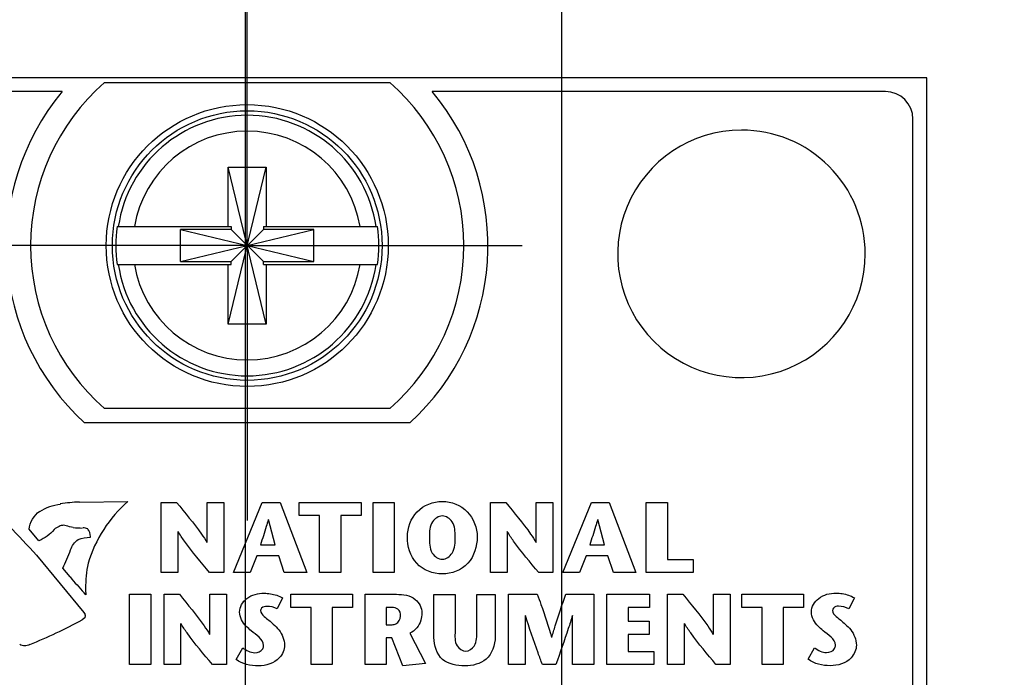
# Model space of a CAD drawing. Header units: inches. Extents: x 0.2 to 16.8, y 0.1 to 10.8.
# Tile 11 of 27: x 2.848 to 3.564, y 8.183 to 8.661. Entities that reach past the tile are written whole.
import ezdxf

# ---------------------------------------------------------------- set-up
doc = ezdxf.new("R2010")
doc.units = ezdxf.units.IN
doc.header["$LTSCALE"] = 0.935
doc.header["$MEASUREMENT"] = 0
doc.linetypes.add('CENTER', pattern=[0.6, 0.375, -0.075, 0.075, -0.075])
doc.layers.get('0').update_dxf_attribs({"linetype": 'CONTINUOUS'})
for name, color, linetype in [('02___PRT_ALL_AXES', 7, 'CONTINUOUS'), ('DEFAULT_1', 7, 'CENTER'), ('DIMENSIONS', 7, 'CONTINUOUS')]:
    doc.layers.add(name, color=color, linetype=linetype)
doc.styles.get("Standard").update_dxf_attribs({"font": 'txt', "width": 0.8})
doc.dimstyles.new('DIMSTYLE_1', dxfattribs={"dimtxt": 0.125, "dimasz": 0.18, "dimexe": 0.125, "dimexo": 0.0625, "dimgap": 0.0625, "dimtad": 0, "dimtih": 1, "dimtoh": 1, "dimzin": 4, "dimdsep": 46, "dimtxsty": 'STANDARD', "dimblk": '_FILLED', "dimblk1": '_FILLED', "dimblk2": '_FILLED', "dimcen": 0.09, "dimadec": 0, "dimazin": 0, "dimtp": 0.001, "dimtm": 0.001, "dimtfac": 1, "dimtofl": 0, "dimtmove": 0, "dimatfit": 3, "dimldrblk": '_FILLED', "dimfxl": 1, "dimtolj": 1, "dimtzin": 4, "dimarcsym": 0})

# ---------------------------------------------------------------- blocks, each defined once
blk = doc.blocks.new('_FILLED')
at = {"color": 0, "linetype": 'BYBLOCK'}
blk.add_solid([(0, 0), (-1, 0.1736), (-1, -0.1736)], dxfattribs=at)
blk = doc.blocks.new('*D8')
at = {"layer": 'DIMENSIONS', "color": 2, "linetype": 'CONTINUOUS'}
for p, q in [((3.01195, 8.08843), (3.01195, 9.49411)), ((3.24187, 6.36224), (3.24187, 9.49411)), ((3.01195, 9.36911), (2.65195, 9.36911)), ((3.24187, 9.36911), (3.62239, 9.36911))]:
    blk.add_line(p, q, dxfattribs=at)
at = {"layer": 'DIMENSIONS', "color": 2, "linetype": 'CONTINUOUS', "xscale": 0.18, "yscale": 0.18, "zscale": 0.18}
blk.add_blockref('_FILLED', (3.01195, 9.36911), dxfattribs=at)
at = {"layer": 'DIMENSIONS', "color": 2, "linetype": 'CONTINUOUS', "xscale": 0.18, "yscale": 0.18, "zscale": 0.18, "rotation": 180}
blk.add_blockref('_FILLED', (3.24187, 9.36911), dxfattribs=at)
at = {"layer": 'DIMENSIONS', "color": 2, "linetype": 'CONTINUOUS', "insert": (3.68489, 9.43161), "char_height": 0.125, "width": 0.925, "attachment_point": 1, "line_spacing_factor": 0.9}
blk.add_mtext('.23{\\Ftxt.shx;\\W1.000000;\\H0.125000; }[5.8]', dxfattribs=at)
blk = doc.blocks.new('*D10')
at = {"layer": 'DIMENSIONS', "color": 2, "linetype": 'CONTINUOUS'}
for p, q in [((2.75066, 8.49711), (1.06412, 8.49711)), ((1.18912, 8.49711), (1.18912, 7.91556)), ((1.18912, 7.084), (1.18912, 7.66556)), ((2.90103, 7.084), (1.06412, 7.084))]:
    blk.add_line(p, q, dxfattribs=at)
at = {"layer": 'DIMENSIONS', "color": 2, "linetype": 'CONTINUOUS', "xscale": 0.18, "yscale": 0.18, "zscale": 0.18}
for p, rotation in [((1.18912, 8.49711), 90), ((1.18912, 7.084), 270)]:
    blk.add_blockref('_FILLED', p, dxfattribs=dict(at, rotation=rotation))
at = {"layer": 'DIMENSIONS', "color": 2, "linetype": 'CONTINUOUS', "insert": (1.18912, 7.85306), "char_height": 0.125, "width": 1.125, "attachment_point": 2, "line_spacing_factor": 0.9}
blk.add_mtext('1.41{\\Ftxt.shx;\\W1.000000;\\H0.125000; }[35.9]', dxfattribs=at)

msp = doc.modelspace()

# ---------------------------------------------------------------- linework, layer by layer
at = {"color": 7, "linetype": 'CONTINUOUS'}
for p, q in [((3.50716, 8.61911), (2.71916, 8.61911)), ((3.50716, 3.4814), (3.50716, 8.61911)), ((2.90941, 8.61561), (3.11691, 8.61561)), ((2.87869, 8.60911), (2.74916, 8.60911)), ((3.47716, 8.60911), (3.14762, 8.60911)), ((3.49716, 4.51911), (3.49716, 8.58911)), ((2.99938, 8.44003), (3.02694, 8.5542)), ((2.99938, 8.51089), (2.99938, 8.5542)), ((3.02694, 8.44003), (2.99938, 8.5542)), ((2.99938, 8.5542), (3.02694, 8.5542)), ((3.02694, 8.5542), (3.02694, 8.51089)), ((2.91851, 8.51089), (3.00145, 8.51089)), ((2.96463, 8.4854), (2.96463, 8.50883)), ((2.96463, 8.4854), (3.06168, 8.50883)), ((3.00145, 8.50883), (2.96463, 8.50883)), ((2.96463, 8.50883), (3.06168, 8.4854)), ((3.00145, 8.51089), (3.00145, 8.50883)), ((3.00145, 8.4854), (3.02487, 8.50883)), ((3.02487, 8.4854), (3.00145, 8.50883)), ((3.02487, 8.51089), (3.02487, 8.50883)), ((3.02487, 8.51089), (3.10781, 8.51089)), ((3.06168, 8.50883), (3.02487, 8.50883)), ((3.06168, 8.4854), (3.06168, 8.50883)), ((2.91851, 8.48333), (3.00145, 8.48333)), ((2.96463, 8.4854), (3.00145, 8.4854)), ((2.99938, 8.44003), (2.99938, 8.48333)), ((3.00145, 8.48333), (3.00145, 8.4854)), ((3.02487, 8.48333), (3.02487, 8.4854)), ((3.02487, 8.4854), (3.06168, 8.4854)), ((3.02487, 8.48333), (3.10781, 8.48333)), ((3.02694, 8.48333), (3.02694, 8.44003)), ((3.02694, 8.44003), (2.99938, 8.44003)), ((3.11691, 8.37861), (2.90941, 8.37861)), ((3.13141, 8.36811), (2.8949, 8.36811))]:
    msp.add_line(p, q, dxfattribs=at)
at = {"color": 40, "linetype": 'CONTINUOUS'}
for p, q in [((2.89126, 8.31047), (2.92636, 8.31106)), ((2.95067, 8.25926), (2.95067, 8.3103)), ((2.95067, 8.3103), (2.96182, 8.3103)), ((2.98399, 8.28106), (2.98399, 8.3103)), ((2.98399, 8.3103), (2.99609, 8.3103)), ((2.99609, 8.3103), (2.99609, 8.25926)), ((3.00329, 8.25927), (3.02407, 8.31031)), ((3.02407, 8.31031), (3.03699, 8.31031)), ((3.03699, 8.31031), (3.05638, 8.25927)), ((3.05104, 8.30075), (3.05104, 8.3103)), ((3.05104, 8.3103), (3.09588, 8.3103)), ((3.09588, 8.3103), (3.09588, 8.30075)), ((3.10471, 8.25926), (3.10471, 8.3103)), ((3.10471, 8.3103), (3.12009, 8.3103)), ((3.12009, 8.3103), (3.12009, 8.25926)), ((3.18998, 8.25926), (3.18998, 8.3103)), ((3.18998, 8.3103), (3.20113, 8.3103)), ((3.22331, 8.28106), (3.22331, 8.3103)), ((3.22331, 8.3103), (3.2354, 8.3103)), ((3.2354, 8.3103), (3.2354, 8.25926)), ((3.24266, 8.25927), (3.26344, 8.31031)), ((3.26344, 8.31031), (3.27635, 8.31031)), ((3.27635, 8.31031), (3.29575, 8.25927)), ((3.30323, 8.25926), (3.30323, 8.3103)), ((3.30323, 8.3103), (3.31863, 8.3103)), ((3.31863, 8.3103), (3.31863, 8.26882)), ((3.03357, 8.27954), (3.0286, 8.29777)), ((3.06577, 8.30075), (3.05104, 8.30075)), ((3.06577, 8.25926), (3.06577, 8.30075)), ((3.08115, 8.30075), (3.08115, 8.25926)), ((3.09588, 8.30075), (3.08115, 8.30075)), ((3.27292, 8.27954), (3.26797, 8.29777)), ((2.86167, 8.28247), (2.85456, 8.29077)), ((2.88152, 8.29338), (2.87957, 8.29367)), ((2.96277, 8.28915), (2.96277, 8.25926)), ((3.20208, 8.28915), (3.20208, 8.25926)), ((3.02284, 8.27954), (3.03357, 8.27954)), ((3.26221, 8.27954), (3.27292, 8.27954)), ((2.85993, 8.27204), (2.89442, 8.23028)), ((3.02022, 8.27145), (3.01534, 8.25927)), ((3.03604, 8.27145), (3.02022, 8.27145)), ((3.04005, 8.25927), (3.03604, 8.27145)), ((3.25957, 8.27145), (3.25469, 8.25927)), ((3.2754, 8.27145), (3.25957, 8.27145)), ((3.27942, 8.25927), (3.2754, 8.27145)), ((3.31863, 8.26882), (3.33729, 8.26882)), ((3.33729, 8.26882), (3.33729, 8.25926)), ((2.88446, 8.25617), (2.87903, 8.26243)), ((2.96277, 8.25926), (2.95067, 8.25926)), ((2.99609, 8.25926), (2.98581, 8.25926)), ((3.01534, 8.25927), (3.00329, 8.25927)), ((3.05638, 8.25927), (3.04005, 8.25927)), ((3.08115, 8.25926), (3.06577, 8.25926)), ((3.12009, 8.25926), (3.10471, 8.25926)), ((3.20208, 8.25926), (3.18998, 8.25926)), ((3.2354, 8.25926), (3.22512, 8.25926)), ((3.25469, 8.25927), (3.24266, 8.25927)), ((3.29575, 8.25927), (3.27942, 8.25927)), ((3.33729, 8.25926), (3.30323, 8.25926)), ((2.89587, 8.24317), (2.89452, 8.24458)), ((2.92762, 8.19242), (2.92762, 8.24346)), ((2.92762, 8.24346), (2.94301, 8.24346)), ((2.94301, 8.24346), (2.94301, 8.19242)), ((2.95265, 8.19242), (2.95265, 8.24346)), ((2.95265, 8.24346), (2.9638, 8.24346)), ((2.98597, 8.21422), (2.98597, 8.24346)), ((2.98597, 8.24346), (2.99807, 8.24346)), ((2.99807, 8.24346), (2.99807, 8.19242)), ((3.03879, 8.24085), (3.03486, 8.23282)), ((3.04484, 8.23391), (3.04484, 8.24346)), ((3.04484, 8.24346), (3.08968, 8.24346)), ((3.08968, 8.24346), (3.08968, 8.23391)), ((3.09883, 8.19242), (3.09883, 8.24346)), ((3.09883, 8.24346), (3.12158, 8.24346)), ((3.14888, 8.21218), (3.14888, 8.24338)), ((3.14888, 8.24338), (3.16426, 8.24338)), ((3.16426, 8.24338), (3.16426, 8.2167)), ((3.18016, 8.21691), (3.18016, 8.24338)), ((3.18016, 8.24338), (3.19342, 8.24338)), ((3.19342, 8.24338), (3.19342, 8.21254)), ((3.2032, 8.19242), (3.2032, 8.24346)), ((3.2032, 8.24346), (3.22405, 8.24346)), ((3.2447, 8.24346), (3.26511, 8.24346)), ((3.26511, 8.24346), (3.26511, 8.19242)), ((3.27464, 8.19242), (3.27464, 8.24346)), ((3.27464, 8.24346), (3.30563, 8.24346)), ((3.30563, 8.24346), (3.30563, 8.23391)), ((3.31876, 8.19242), (3.31876, 8.24346)), ((3.31876, 8.24346), (3.32993, 8.24346)), ((3.35209, 8.21422), (3.35209, 8.24346)), ((3.35209, 8.24346), (3.3642, 8.24346)), ((3.3642, 8.24346), (3.3642, 8.19242)), ((3.37276, 8.23391), (3.37276, 8.24346)), ((3.37276, 8.24346), (3.4176, 8.24346)), ((3.4176, 8.24346), (3.4176, 8.23391)), ((3.45457, 8.24091), (3.45064, 8.23288)), ((3.05957, 8.23391), (3.04484, 8.23391)), ((3.05957, 8.19242), (3.05957, 8.23391)), ((3.07495, 8.23391), (3.07495, 8.19242)), ((3.08968, 8.23391), (3.07495, 8.23391)), ((3.11421, 8.23391), (3.11421, 8.22137)), ((3.1183, 8.23391), (3.11421, 8.23391)), ((3.29004, 8.23391), (3.29004, 8.22385)), ((3.30563, 8.23391), (3.29004, 8.23391)), ((3.38749, 8.23391), (3.37276, 8.23391)), ((3.38749, 8.19242), (3.38749, 8.23391)), ((3.40287, 8.23391), (3.40287, 8.19242)), ((3.4176, 8.23391), (3.40287, 8.23391)), ((2.89515, 8.22637), (2.89317, 8.22488)), ((2.89446, 8.23028), (2.8953, 8.22879)), ((2.89523, 8.22803), (2.8951, 8.22639)), ((2.89521, 8.22885), (2.89523, 8.22803)), ((3.2153, 8.22814), (3.2153, 8.19242)), ((3.24973, 8.19242), (3.24973, 8.22814)), ((2.96475, 8.22231), (2.96475, 8.19242)), ((3.11421, 8.22137), (3.11858, 8.22137)), ((3.29004, 8.22385), (3.30527, 8.22385)), ((3.30527, 8.22385), (3.30527, 8.2143)), ((3.33088, 8.22231), (3.33088, 8.19242)), ((3.11421, 8.21174), (3.11421, 8.19242)), ((3.11823, 8.21174), (3.11421, 8.21174)), ((3.12631, 8.19154), (3.11823, 8.21174)), ((3.1315, 8.2151), (3.14279, 8.19322)), ((3.29004, 8.2143), (3.29004, 8.20198)), ((3.30527, 8.2143), (3.29004, 8.2143)), ((3.00518, 8.19615), (3.00985, 8.20461)), ((3.42096, 8.19621), (3.42563, 8.20467)), ((3.29004, 8.20198), (3.30877, 8.20198)), ((3.30877, 8.20198), (3.30877, 8.19242)), ((2.94301, 8.19242), (2.92762, 8.19242)), ((2.96475, 8.19242), (2.95265, 8.19242)), ((2.99807, 8.19242), (2.98779, 8.19242)), ((3.07495, 8.19242), (3.05957, 8.19242)), ((3.11421, 8.19242), (3.09883, 8.19242)), ((3.14279, 8.19322), (3.12631, 8.19154)), ((3.2153, 8.19242), (3.2032, 8.19242)), ((3.23748, 8.19242), (3.22777, 8.19242)), ((3.26511, 8.19242), (3.24973, 8.19242)), ((3.30877, 8.19242), (3.27464, 8.19242)), ((3.33088, 8.19242), (3.31876, 8.19242)), ((3.3642, 8.19242), (3.35391, 8.19242)), ((3.40287, 8.19242), (3.38749, 8.19242))]:
    msp.add_line(p, q, dxfattribs=at)
at = {"color": 7, "linetype": 'CONTINUOUS'}
for radius in [0.1025, 0.09803]:
    msp.add_circle((3.01316, 8.49711), radius, dxfattribs=at)
for centre, radius, start, end in [((3.01316, 8.49711), 0.1575, 131.20295, 228.79705), ((3.01316, 8.49711), 0.1575, 311.20295, 48.79705), ((3.01316, 8.49711), 0.175, 140.20818, 227.4886), ((3.01316, 8.49711), 0.175, 312.5114, 39.79182), ((3.47716, 8.58911), 0.02, 0, 90), ((3.01316, 8.49711), 0.09473, 8.36374, 171.63626), ((3.01316, 8.49711), 0.0832, 9.53359, 170.46641), ((3.01316, 8.49711), 0.09565, 171.71661, 188.28339), ((3.01316, 8.49711), 0.09565, 351.71661, 8.28339), ((3.01316, 8.49711), 0.09473, 188.36374, 351.63626), ((3.01316, 8.49711), 0.0832, 189.53359, 350.46641)]:
    msp.add_arc(centre, radius, start, end, dxfattribs=at)
at = {"color": 40, "linetype": 'CONTINUOUS'}
for centre, radius, start, end in [((3.37248, 8.49109), 0.08999, 89.9935, 0.00326), ((3.37248, 8.49111), 0.08999, 359.99048, 89.99271), ((2.8964, 8.18565), 0.12503, 92.3889, 98.81885), ((0.71749, 6.25847), 2.94021, 43.22351, 43.79094), ((2.89439, 8.36738), 0.0757, 264.08683, 269.14809), ((2.89338, 8.28558), 0.00579, 353.23679, 359.96147), ((2.75648, 8.32311), 0.13674, 333.65928, 339.75676), ((2.99455, 8.24763), 0.09889, 169.24825, 179.97879), ((3.0585, 8.3976), 0.22429, 219.11996, 223.01834), ((2.99493, 8.24781), 0.09927, 180.07832, 182.67813), ((2.70972, 8.56663), 0.3879, 291.99901, 298.22836)]:
    msp.add_arc(centre, radius, start, end, dxfattribs=at)
for points in [[(2.86236, 8.3037), (2.86679, 8.3066), (2.87205, 8.30848), (2.87732, 8.30906)], [(2.92636, 8.31106), (2.91294, 8.29935), (2.90255, 8.28318), (2.89746, 8.2661)], [(2.85456, 8.29077), (2.85509, 8.2958), (2.85812, 8.30095), (2.86226, 8.30386)], [(2.87279, 8.29051), (2.86974, 8.28708), (2.86587, 8.28424), (2.86168, 8.28238)], [(2.87645, 8.29287), (2.87511, 8.2923), (2.87386, 8.29151), (2.87277, 8.29054)], [(2.87957, 8.29367), (2.87849, 8.29367), (2.87739, 8.2934), (2.87644, 8.2929)], [(2.88657, 8.29212), (2.88486, 8.29233), (2.88316, 8.29275), (2.88155, 8.29334)], [(2.8972, 8.29103), (2.8961, 8.29152), (2.89487, 8.29177), (2.89366, 8.29177)], [(2.89917, 8.28557), (2.89917, 8.28749), (2.89842, 8.2895), (2.89717, 8.29096)], [(2.88471, 8.27578), (2.8856, 8.27876), (2.88771, 8.28156), (2.89032, 8.28325)], [(2.89028, 8.28329), (2.89302, 8.28439), (2.89602, 8.28497), (2.89896, 8.28497)], [(3.03486, 8.23282), (3.03265, 8.23416), (3.02993, 8.23472), (3.02734, 8.23472)], [(3.45064, 8.23288), (3.44843, 8.23422), (3.44571, 8.23478), (3.44313, 8.23478)], [(3.02501, 8.20636), (3.02501, 8.21098), (3.01953, 8.21389), (3.01604, 8.21693)], [(3.44079, 8.20642), (3.44079, 8.21104), (3.43531, 8.21395), (3.43183, 8.21699)], [(2.85133, 8.20603), (2.8501, 8.20603), (2.84883, 8.20634), (2.84774, 8.2069)], [(2.85505, 8.20696), (2.85392, 8.20636), (2.85261, 8.20603), (2.85133, 8.20603)], [(3.00985, 8.20461), (3.01234, 8.20269), (3.01544, 8.20103), (3.01859, 8.20103)], [(3.42563, 8.20467), (3.42813, 8.20275), (3.43123, 8.2011), (3.43438, 8.2011)], [(3.02122, 8.19148), (3.01565, 8.19148), (3.00952, 8.19266), (3.00518, 8.19615)], [(3.43701, 8.19154), (3.43144, 8.19154), (3.42531, 8.19272), (3.42096, 8.19621)]]:
    msp.add_open_spline(points, degree=3, dxfattribs=at)
for points, knots in [([(2.96182, 8.3103), (2.96799, 8.30274), (2.97583, 8.29338), (2.9827, 8.28323), (2.98384, 8.28106)], [0, 0, 0, 0, 0.799021, 1, 1, 1, 1]), ([(3.1296, 8.28526), (3.1296, 8.2918), (3.1346, 8.30564), (3.14841, 8.31107), (3.15497, 8.31107)], [0, 0, 0, 0, 0.499246, 1, 1, 1, 1]), ([(3.15497, 8.31107), (3.16153, 8.31107), (3.17534, 8.30564), (3.18035, 8.2918), (3.18035, 8.28526)], [0, 0, 0, 0, 0.500664, 1, 1, 1, 1]), ([(3.20113, 8.3103), (3.20729, 8.30273), (3.21514, 8.29338), (3.22201, 8.28323), (3.22316, 8.28106)], [0, 0, 0, 0, 0.798996, 1, 1, 1, 1]), ([(3.02845, 8.29777), (3.028, 8.29607), (3.02626, 8.28995), (3.02422, 8.28393), (3.02284, 8.27954)], [0, 0, 0, 0, 0.276446, 1, 1, 1, 1]), ([(3.15497, 8.30043), (3.15222, 8.30043), (3.1457, 8.29607), (3.14564, 8.28899), (3.14564, 8.28526)], [0, 0, 0, 0, 0.424901, 1, 1, 1, 1]), ([(3.16431, 8.28526), (3.16431, 8.28899), (3.16424, 8.29607), (3.15773, 8.30043), (3.15497, 8.30043)], [0, 0, 0, 0, 0.575254, 1, 1, 1, 1]), ([(3.26782, 8.29777), (3.26736, 8.29607), (3.26563, 8.28995), (3.26358, 8.28393), (3.26221, 8.27954)], [0, 0, 0, 0, 0.276446, 1, 1, 1, 1]), ([(2.98581, 8.25926), (2.97958, 8.26681), (2.9714, 8.27636), (2.9643, 8.28676), (2.96292, 8.28915)], [0, 0, 0, 0, 0.779609, 1, 1, 1, 1]), ([(3.15497, 8.25828), (3.14826, 8.25828), (3.13377, 8.26386), (3.1296, 8.27847), (3.1296, 8.28526)], [0, 0, 0, 0, 0.496994, 1, 1, 1, 1]), ([(3.14564, 8.28526), (3.14564, 8.28127), (3.14542, 8.27389), (3.15212, 8.26893), (3.15497, 8.26893)], [0, 0, 0, 0, 0.583098, 1, 1, 1, 1]), ([(3.18035, 8.28526), (3.18035, 8.27847), (3.17617, 8.26386), (3.16168, 8.25828), (3.15497, 8.25828)], [0, 0, 0, 0, 0.503092, 1, 1, 1, 1]), ([(3.15497, 8.26893), (3.15782, 8.26893), (3.16452, 8.27389), (3.16431, 8.28127), (3.16431, 8.28526)], [0, 0, 0, 0, 0.416902, 1, 1, 1, 1]), ([(3.22512, 8.25926), (3.21889, 8.26681), (3.21071, 8.27636), (3.20361, 8.28676), (3.20223, 8.28915)], [0, 0, 0, 0, 0.779602, 1, 1, 1, 1]), ([(2.9638, 8.24346), (2.96996, 8.23589), (2.97781, 8.22654), (2.98468, 8.21639), (2.98582, 8.21422)], [0, 0, 0, 0, 0.798996, 1, 1, 1, 1]), ([(3.00758, 8.23057), (3.00758, 8.23432), (3.0125, 8.24244), (3.02109, 8.24427), (3.02546, 8.24427)], [0, 0, 0, 0, 0.461927, 1, 1, 1, 1]), ([(3.02546, 8.24427), (3.02699, 8.24427), (3.03159, 8.24385), (3.03617, 8.24248), (3.03879, 8.24085)], [0, 0, 0, 0, 0.330979, 1, 1, 1, 1]), ([(3.12158, 8.24346), (3.12633, 8.24346), (3.13577, 8.24242), (3.14009, 8.2335), (3.14009, 8.22983)], [0, 0, 0, 0, 0.563639, 1, 1, 1, 1]), ([(3.22405, 8.24346), (3.22493, 8.24101), (3.22866, 8.23062), (3.23215, 8.22014), (3.23448, 8.21203)], [0, 0, 0, 0, 0.235629, 1, 1, 1, 1]), ([(3.23463, 8.21203), (3.23542, 8.2149), (3.23848, 8.22547), (3.24209, 8.23587), (3.2447, 8.24346)], [0, 0, 0, 0, 0.270773, 1, 1, 1, 1]), ([(3.32993, 8.24346), (3.33609, 8.23589), (3.34394, 8.22654), (3.3508, 8.21639), (3.35194, 8.21422)], [0, 0, 0, 0, 0.799065, 1, 1, 1, 1]), ([(3.42336, 8.23063), (3.42336, 8.23438), (3.42828, 8.2425), (3.43686, 8.24433), (3.44123, 8.24433)], [0, 0, 0, 0, 0.462168, 1, 1, 1, 1]), ([(3.44123, 8.24433), (3.44276, 8.24433), (3.44736, 8.24391), (3.45195, 8.24255), (3.45457, 8.24091)], [0, 0, 0, 0, 0.331233, 1, 1, 1, 1]), ([(3.02734, 8.23472), (3.02668, 8.23472), (3.02477, 8.23463), (3.02282, 8.23287), (3.02282, 8.23159)], [0, 0, 0, 0, 0.339834, 1, 1, 1, 1]), ([(3.12471, 8.22764), (3.12471, 8.22944), (3.12359, 8.23331), (3.11984, 8.23391), (3.1183, 8.23391)], [0, 0, 0, 0, 0.53935, 1, 1, 1, 1]), ([(3.44313, 8.23478), (3.44247, 8.23478), (3.44055, 8.2347), (3.43861, 8.23293), (3.43861, 8.23165)], [0, 0, 0, 0, 0.339922, 1, 1, 1, 1]), ([(3.01604, 8.21693), (3.01484, 8.21798), (3.01067, 8.22137), (3.00758, 8.22673), (3.00758, 8.23057)], [0, 0, 0, 0, 0.29445, 1, 1, 1, 1]), ([(3.02282, 8.23159), (3.02282, 8.2299), (3.02663, 8.22628), (3.03, 8.22375), (3.03209, 8.22182)], [0, 0, 0, 0, 0.372149, 1, 1, 1, 1]), ([(3.11858, 8.22137), (3.1195, 8.22137), (3.12269, 8.22195), (3.12471, 8.22542), (3.12471, 8.22764)], [0, 0, 0, 0, 0.292857, 1, 1, 1, 1]), ([(3.14009, 8.22983), (3.14009, 8.22806), (3.13954, 8.22214), (3.13519, 8.21691), (3.1315, 8.2151)], [0, 0, 0, 0, 0.300802, 1, 1, 1, 1]), ([(3.22777, 8.19242), (3.22673, 8.19522), (3.22234, 8.20703), (3.21822, 8.21894), (3.21545, 8.22814)], [0, 0, 0, 0, 0.237336, 1, 1, 1, 1]), ([(3.24958, 8.22814), (3.24863, 8.22492), (3.24491, 8.2129), (3.24064, 8.20107), (3.23748, 8.19242)], [0, 0, 0, 0, 0.267474, 1, 1, 1, 1]), ([(3.43183, 8.21699), (3.43062, 8.21805), (3.42645, 8.22142), (3.42336, 8.22679), (3.42336, 8.23063)], [0, 0, 0, 0, 0.294681, 1, 1, 1, 1]), ([(3.43861, 8.23165), (3.43861, 8.22997), (3.44241, 8.22634), (3.44579, 8.22381), (3.44787, 8.22188)], [0, 0, 0, 0, 0.372125, 1, 1, 1, 1]), ([(2.98779, 8.19242), (2.98155, 8.19997), (2.97337, 8.20952), (2.96628, 8.21992), (2.9649, 8.22231)], [0, 0, 0, 0, 0.779719, 1, 1, 1, 1]), ([(3.03209, 8.22182), (3.03351, 8.22049), (3.03775, 8.21643), (3.04025, 8.21045), (3.04025, 8.2065)], [0, 0, 0, 0, 0.330799, 1, 1, 1, 1]), ([(3.35391, 8.19242), (3.34767, 8.19997), (3.33949, 8.20952), (3.3324, 8.21992), (3.33101, 8.22231)], [0, 0, 0, 0, 0.779606, 1, 1, 1, 1]), ([(3.44787, 8.22188), (3.4493, 8.22055), (3.45354, 8.21649), (3.45604, 8.21051), (3.45604, 8.20657)], [0, 0, 0, 0, 0.330808, 1, 1, 1, 1]), ([(3.17141, 8.19147), (3.16581, 8.19147), (3.15292, 8.19348), (3.14888, 8.20642), (3.14888, 8.21218)], [0, 0, 0, 0, 0.493076, 1, 1, 1, 1]), ([(3.16426, 8.2167), (3.16426, 8.21308), (3.16345, 8.20632), (3.16965, 8.20212), (3.17213, 8.20212)], [0, 0, 0, 0, 0.593157, 1, 1, 1, 1]), ([(3.19342, 8.21254), (3.19342, 8.20669), (3.1892, 8.19414), (3.17678, 8.19147), (3.17141, 8.19147)], [0, 0, 0, 0, 0.521285, 1, 1, 1, 1]), ([(3.17213, 8.20212), (3.17447, 8.20212), (3.18028, 8.20661), (3.18016, 8.21317), (3.18016, 8.21691)], [0, 0, 0, 0, 0.384778, 1, 1, 1, 1]), ([(3.01859, 8.20103), (3.02077, 8.20103), (3.0244, 8.20239), (3.02501, 8.20552), (3.02501, 8.20636)], [0, 0, 0, 0, 0.723041, 1, 1, 1, 1]), ([(3.04025, 8.2065), (3.04025, 8.20319), (3.03638, 8.19424), (3.02667, 8.19148), (3.02122, 8.19148)], [0, 0, 0, 0, 0.378649, 1, 1, 1, 1]), ([(3.43438, 8.2011), (3.43655, 8.2011), (3.44018, 8.20245), (3.44079, 8.20558), (3.44079, 8.20642)], [0, 0, 0, 0, 0.723046, 1, 1, 1, 1]), ([(3.45604, 8.20657), (3.45604, 8.20325), (3.45216, 8.1943), (3.44245, 8.19154), (3.43701, 8.19154)], [0, 0, 0, 0, 0.378638, 1, 1, 1, 1])]:
    msp.add_open_spline(points, degree=3, knots=knots, dxfattribs=at)
at = {"layer": '02___PRT_ALL_AXES', "color": 7, "linetype": 'CENTER'}
for q in [(3.01316, 8.69711), (2.81316, 8.49711), (3.01316, 8.29711), (3.21316, 8.49711)]:
    msp.add_line((3.01316, 8.49711), q, dxfattribs=at)
at = {"layer": 'DEFAULT_1', "color": 7, "linetype": 'CENTER'}
for q in [(3.01316, 8.64662), (2.86365, 8.49711), (3.01316, 8.34761), (3.16267, 8.49711)]:
    msp.add_line((3.01316, 8.49711), q, dxfattribs=at)

# ---------------------------------------------------------------- dimensions: what is measured, and where the dimension line sits
at = {"layer": 'DIMENSIONS', "color": 2, "linetype": 'CONTINUOUS'}
dim = msp.add_linear_dim(base=(3.24187, 9.36911), p1=(3.01195, 8.02593), p2=(3.24187, 6.29974), dimstyle='DIMSTYLE_1', dxfattribs=at)
dim.commit()
dim.dimension.update_dxf_attribs({"geometry": '*D8', "text_midpoint": (4.14739, 9.36911), "dimtype": 160})
dim = msp.add_linear_dim(base=(1.18912, 7.084), p1=(2.81316, 8.49711), p2=(2.96353, 7.084), angle=270, dimstyle='DIMSTYLE_1', dxfattribs=at)
dim.commit()
dim.dimension.update_dxf_attribs({"geometry": '*D10', "text_midpoint": (1.18912, 7.79056), "dimtype": 160})

doc.saveas('drawing.dxf')
